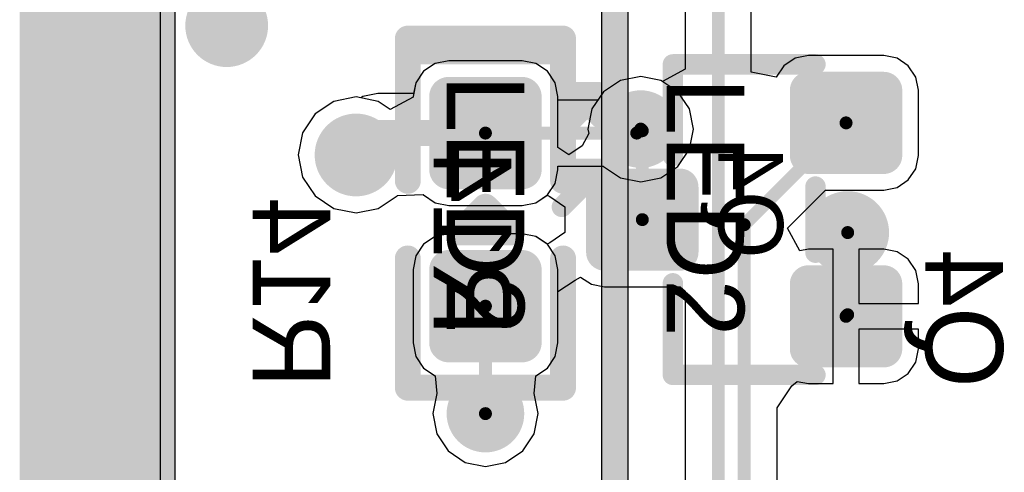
# Model space of a CAD drawing. Header units: millimetres. Extents: x 1.4 to 10.4, y 0 to 10.9.
# Tile 31 of 177: x 2.97 to 3.351, y 4.152 to 4.327. Entities that reach past the tile are written whole.
import ezdxf

# ---------------------------------------------------------------- set-up
doc = ezdxf.new("R2010")
doc.units = ezdxf.units.MM
doc.header["$MEASUREMENT"] = 0
for name, color, linetype in [('BottomLayer', 5, 'Continuous'), ('BottomOverlay', 54, 'Continuous'), ('BottomPaste', 16, 'Continuous'), ('BottomSolder', 6, 'Continuous'), ('DrillDrawing', 1, 'Continuous'), ('DrillGuide', 244, 'Continuous'), ('InternalPlane1', 76, 'Continuous'), ('InternalPlane2', 16, 'Continuous'), ('KeepOutLayer', 6, 'Continuous'), ('Mechanical1', 6, 'Continuous'), ('Mechanical2', 216, 'Continuous'), ('Mechanical31', 56, 'Continuous'), ('Mechanical32', 56, 'Continuous'), ('MultiLayer', 9, 'Continuous'), ('TopLayer', 1, 'Continuous'), ('TopOverlay', 2, 'Continuous'), ('TopPaste', 8, 'Continuous'), ('TopSolder', 216, 'Continuous')]:
    doc.layers.add(name, color=color, linetype=linetype)

msp = doc.modelspace()

# ---------------------------------------------------------------- linework, layer by layer
at = {"layer": 'BottomLayer'}
for p, q in [((3.024406, 1.899406), (3.024406, 5.2192741)), ((3.2272551, 4.3973052), (3.2272551, 4.3081306)), ((3.2527449, 4.3070547), (3.2527449, 4.3679453)), ((3.1358266, 4.311446), (3.1305423, 4.3103949)), ((3.164173, 4.311446), (3.1358266, 4.311446)), ((3.1694573, 4.3103949), (3.164173, 4.311446)), ((3.2696725, 4.3123866), (3.2653229, 4.3094803)), ((3.2748032, 4.3134072), (3.2696725, 4.3123866)), ((3.303937, 4.3134072), (3.2748032, 4.3134072)), ((3.3090677, 4.3123866), (3.303937, 4.3134072)), ((3.3134173, 4.3094803), (3.3090677, 4.3123866)), ((3.1305423, 4.3103949), (3.1260624, 4.3074016)), ((3.1739372, 4.3074016), (3.1694573, 4.3103949)), ((3.2272551, 4.3081306), (3.2184358, 4.3034166)), ((3.2653229, 4.3094803), (3.2624166, 4.3051308)), ((3.3163236, 4.3051307), (3.3134173, 4.3094803)), ((3.1260624, 4.3074016), (3.1230691, 4.3029217)), ((3.1769305, 4.3029217), (3.1739372, 4.3074016)), ((3.2021962, 4.3038392), (3.1955806, 4.2994188)), ((3.2099998, 4.3053914), (3.2021962, 4.3038392)), ((3.2178034, 4.3038392), (3.2099998, 4.3053914)), ((3.2184358, 4.3034166), (3.2178034, 4.3038392)), ((3.2624166, 4.3051308), (3.2527449, 4.3070547)), ((3.3173442, 4.3), (3.3163236, 4.3051307)), ((3.1230691, 4.3029217), (3.1222409, 4.2987581)), ((3.1779816, 4.2976374), (3.1769305, 4.3029217)), ((3.1, 4.297431), (3.091416, 4.2957235)), ((3.1018245, 4.2970681), (3.1, 4.297431)), ((3.1026115, 4.2975939), (3.1018245, 4.2970681)), ((3.1084642, 4.2987581), (3.1026115, 4.2975939)), ((3.1222409, 4.2987581), (3.1084642, 4.2987581)), ((3.1779816, 4.2778258), (3.1779816, 4.2976374)), ((3.1955806, 4.2994188), (3.1911602, 4.2928032)), ((3.3173442, 4.2748032), (3.3173442, 4.3)), ((3.091416, 4.2957235), (3.0841389, 4.2908611)), ((3.1911602, 4.2928032), (3.189608, 4.2849996)), ((3.0841389, 4.2908611), (3.0792765, 4.283584)), ((3.189608, 4.2849996), (3.1899382, 4.2833396)), ((3.0792765, 4.283584), (3.077569, 4.275)), ((3.1899382, 4.2833396), (3.1873403, 4.2784792)), ((3.1821721, 4.2750258), (3.1779816, 4.2778258)), ((3.1873403, 4.2784792), (3.1821721, 4.2750258)), ((3.077569, 4.275), (3.0792765, 4.266416)), ((3.3163236, 4.2696725), (3.3173442, 4.2748032)), ((3.3134173, 4.2653229), (3.3163236, 4.2696725)), ((3.0792765, 4.266416), (3.0841389, 4.2591389)), ((3.303937, 4.261396), (3.3090677, 4.2624166)), ((3.3090677, 4.2624166), (3.3134173, 4.2653229)), ((3.0841389, 4.2591389), (3.091416, 4.2542765)), ((3.108584, 4.2542765), (3.1158611, 4.2591389)), ((3.1158611, 4.2591389), (3.1159703, 4.2593023)), ((3.1159703, 4.2593023), (3.1259642, 4.2596536)), ((3.1259642, 4.2596536), (3.1260623, 4.2595269)), ((3.1260623, 4.2595269), (3.1260623, 4.2595269)), ((3.1260623, 4.2595269), (3.1260625, 4.2595266)), ((3.1260625, 4.2595266), (3.1260625, 4.2595267)), ((3.1260625, 4.2595267), (3.1305423, 4.2565335)), ((3.1694573, 4.2565335), (3.1738366, 4.2594596)), ((3.1738366, 4.2594596), (3.1748422, 4.258922)), ((3.1748422, 4.258922), (3.1807126, 4.2549996)), ((3.2667519, 4.2467594), (3.2813885, 4.261396)), ((3.2813885, 4.261396), (3.303937, 4.261396)), ((3.1305423, 4.2565335), (3.1358266, 4.2554824)), ((3.1358266, 4.2554824), (3.164173, 4.2554824)), ((3.164173, 4.2554824), (3.1694573, 4.2565335)), ((3.1807126, 4.2549996), (3.1807126, 4.2449996)), ((3.091416, 4.2542765), (3.1, 4.252569)), ((3.1, 4.252569), (3.108584, 4.2542765)), ((3.2714659, 4.2379401), (3.2667519, 4.2467594)), ((3.1305423, 4.2434657), (3.1260624, 4.2404724)), ((3.1358266, 4.2445168), (3.1305423, 4.2434657)), ((3.164173, 4.2445168), (3.1358266, 4.2445168)), ((3.1694573, 4.2434657), (3.164173, 4.2445168)), ((3.1738366, 4.2405396), (3.1694573, 4.2434657)), ((3.1807126, 4.2449996), (3.1748422, 4.2410772)), ((3.1260624, 4.2404724), (3.1230691, 4.2359925)), ((3.1748422, 4.2410772), (3.1738366, 4.2405396)), ((3.1230691, 4.2359925), (3.122018, 4.2307082)), ((3.2748032, 4.238604), (3.2714659, 4.2379401)), ((3.2843701, 4.238604), (3.2748032, 4.238604)), ((3.2843701, 4.2125984), (3.2843701, 4.238604)), ((3.303937, 4.238604), (3.2943701, 4.238604)), ((3.2943701, 4.238604), (3.2943701, 4.2175984)), ((3.3090677, 4.2375834), (3.303937, 4.238604)), ((3.3134173, 4.2346771), (3.3090677, 4.2375834)), ((3.3163236, 4.2303275), (3.3134173, 4.2346771)), ((3.122018, 4.2307082), (3.122018, 4.2023618)), ((3.1846203, 4.22661), (3.1868009, 4.2277755)), ((3.1868009, 4.2277755), (3.1909323, 4.225015)), ((3.3173442, 4.2251968), (3.3163236, 4.2303275)), ((3.1779816, 4.2221742), (3.1846203, 4.22661)), ((3.1909323, 4.225015), (3.196063, 4.2239944)), ((3.196063, 4.2239944), (3.2251967, 4.2239944)), ((3.2251967, 4.2239944), (3.2272551, 4.2223052)), ((3.3173442, 4.2175984), (3.3173442, 4.2251968)), ((3.1779816, 4.2023618), (3.1779816, 4.2221742)), ((3.2272551, 4.2223052), (3.2272551, 4.1331311)), ((3.2943701, 4.2175984), (3.3173442, 4.2175984)), ((3.2843701, 4.1865928), (3.2843701, 4.2125984)), ((3.3173442, 4.2075984), (3.2943701, 4.2075984)), ((3.2943701, 4.2075984), (3.2943701, 4.1865928)), ((3.3173442, 4.2), (3.3173442, 4.2075984)), ((3.122018, 4.2023618), (3.1230691, 4.1970775)), ((3.1769305, 4.1970775), (3.1779816, 4.2023618)), ((3.3163236, 4.1948693), (3.3173442, 4.2)), ((3.1230691, 4.1970775), (3.1260624, 4.1925976)), ((3.1739372, 4.1925976), (3.1769305, 4.1970775)), ((3.3134173, 4.1905197), (3.3163236, 4.1948693)), ((3.1260624, 4.1925976), (3.1305422, 4.1896043)), ((3.1694574, 4.1896043), (3.1739372, 4.1925976)), ((3.3090677, 4.1876134), (3.3134173, 4.1905197)), ((3.1305422, 4.1896043), (3.1305422, 4.1896043)), ((3.1305422, 4.1896043), (3.1305422, 4.1896043)), ((3.1305422, 4.1896043), (3.1311602, 4.1828032)), ((3.1688394, 4.1828032), (3.1694574, 4.1896043)), ((3.1694574, 4.1896043), (3.1694574, 4.1896043)), ((3.1694574, 4.1896043), (3.1694574, 4.1896043)), ((3.268462, 4.1858017), (3.2704751, 4.1874538)), ((3.2704751, 4.1874538), (3.2748032, 4.1865928)), ((3.2748032, 4.1865928), (3.2843701, 4.1865928)), ((3.2943701, 4.1865928), (3.303937, 4.1865928)), ((3.303937, 4.1865928), (3.3090677, 4.1876134)), ((3.1311602, 4.182803), (3.129608, 4.1749996)), ((3.1311602, 4.1828032), (3.1311601, 4.1828031)), ((3.1311601, 4.1828031), (3.1311602, 4.182803)), ((3.1688395, 4.1828031), (3.1688394, 4.1828032)), ((3.1688394, 4.182803), (3.1688395, 4.1828031)), ((3.1703916, 4.1749996), (3.1688394, 4.182803)), ((3.2627449, 4.1772454), (3.268462, 4.1858017)), ((3.129608, 4.1749996), (3.1311602, 4.167196)), ((3.1688394, 4.167196), (3.1703916, 4.1749996)), ((3.2627449, 4.1477546), (3.2627449, 4.1772454)), ((3.1311602, 4.167196), (3.1355806, 4.1605804)), ((3.164419, 4.1605804), (3.1688394, 4.167196)), ((3.1355806, 4.1605804), (3.1421962, 4.15616)), ((3.1578034, 4.15616), (3.164419, 4.1605804)), ((3.1421962, 4.15616), (3.1499998, 4.1546078)), ((3.1499998, 4.1546078), (3.1578034, 4.15616))]:
    msp.add_line(p, q, dxfattribs=at)
for points, const_width in [([(3.24, 3.085), (3.24, 4.4130315)], 0.005), ([(3.25, 4.2480315), (3.2893701, 4.2874016)], 0.005), ([(3.1, 4.275), (3.1084642, 4.2834642)], 0.01), ([(3.1084642, 4.2834642), (3.1499998, 4.2834642)], 0.01), ([(3.2099998, 4.2849996), (3.2106297, 4.2843697)], 0.005), ([(3.2106297, 4.2499996), (3.2106297, 4.2843697)], 0.005), ([(3.25, 3.095), (3.25, 4.2480315)], 0.005), ([(3.29, 4.2132281), (3.29, 4.245)], 0.005), ([(3.1499996, 4.1749998), (3.1499996, 4.2165348)], 0.005), ([(3.2893699, 4.212598), (3.29, 4.2132281)], 0.005), ([(3.1499996, 4.1749998), (3.1499998, 4.1749996)], 0.005)]:
    msp.add_lwpolyline(points, dxfattribs=dict(at, const_width=const_width))
for points, const_width in [([(3.044, 4.325, 1), (3.056, 4.325, 1)], 0.012), ([(3.134055, 4.2976374, 1), (3.1375982, 4.2976374, 1)], 0.0035433), ([(3.1624014, 4.2976374, 1), (3.1659446, 4.2976374, 1)], 0.0035433), ([(3.2732284, 4.3, 1), (3.276378, 4.3, 1)], 0.0031496), ([(3.3023622, 4.3, 1), (3.3055118, 4.3, 1)], 0.0031496), ([(3.2049998, 4.2849996, 1), (3.2149998, 4.2849996, 1)], 0.01), ([(3.2881201, 4.2874016, 1), (3.2906201, 4.2874016, 1)], 0.0025), ([(3.094, 4.275, 1), (3.106, 4.275, 1)], 0.012), ([(3.1059642, 4.2834642, 1), (3.1109642, 4.2834642, 1)], 0.005), ([(3.1059642, 4.2834642, 1), (3.1109642, 4.2834642, 1)], 0.005), ([(3.1474998, 4.2834642, 1), (3.1524998, 4.2834642, 1)], 0.005), ([(3.2087498, 4.2849996, 1), (3.2112498, 4.2849996, 1)], 0.0025), ([(3.2093797, 4.2843697, 1), (3.2118797, 4.2843697, 1)], 0.0025), ([(3.2093797, 4.2843697, 1), (3.2118797, 4.2843697, 1)], 0.0025), ([(3.0975, 4.275, 1), (3.1025, 4.275, 1)], 0.005), ([(3.2732284, 4.2748032, 1), (3.276378, 4.2748032, 1)], 0.0031496), ([(3.3023622, 4.2748032, 1), (3.3055118, 4.2748032, 1)], 0.0031496), ([(3.134055, 4.269291, 1), (3.1375982, 4.269291, 1)], 0.0035433), ([(3.1624014, 4.269291, 1), (3.1659446, 4.269291, 1)], 0.0035433), ([(3.1944882, 4.2625984, 1), (3.1976378, 4.2625984, 1)], 0.0031496), ([(3.223622, 4.2625984, 1), (3.2267716, 4.2625984, 1)], 0.0031496), ([(3.284, 4.245, 1), (3.296, 4.245, 1)], 0.012), ([(3.2093797, 4.2499996, 1), (3.2118797, 4.2499996, 1)], 0.0025), ([(3.24875, 4.2480315, 1), (3.25125, 4.2480315, 1)], 0.0025), ([(3.24875, 4.2480315, 1), (3.25125, 4.2480315, 1)], 0.0025), ([(3.28875, 4.245, 1), (3.29125, 4.245, 1)], 0.0025), ([(3.1944882, 4.2374016, 1), (3.1976378, 4.2374016, 1)], 0.0031496), ([(3.223622, 4.2374016, 1), (3.2267716, 4.2374016, 1)], 0.0031496), ([(3.134055, 4.2307082, 1), (3.1375982, 4.2307082, 1)], 0.0035433), ([(3.1624014, 4.2307082, 1), (3.1659446, 4.2307082, 1)], 0.0035433), ([(3.2732284, 4.2251968, 1), (3.276378, 4.2251968, 1)], 0.0031496), ([(3.3023622, 4.2251968, 1), (3.3055118, 4.2251968, 1)], 0.0031496), ([(3.1487496, 4.2165348, 1), (3.1512496, 4.2165348, 1)], 0.0025), ([(3.2881199, 4.212598, 1), (3.2906199, 4.212598, 1)], 0.0025), ([(3.28875, 4.2132281, 1), (3.29125, 4.2132281, 1)], 0.0025), ([(3.28875, 4.2132281, 1), (3.29125, 4.2132281, 1)], 0.0025), ([(3.134055, 4.2023618, 1), (3.1375982, 4.2023618, 1)], 0.0035433), ([(3.1624014, 4.2023618, 1), (3.1659446, 4.2023618, 1)], 0.0035433), ([(3.2732284, 4.2, 1), (3.276378, 4.2, 1)], 0.0031496), ([(3.3023622, 4.2, 1), (3.3055118, 4.2, 1)], 0.0031496), ([(3.1449998, 4.1749996, 1), (3.1549998, 4.1749996, 1)], 0.01), ([(3.1487496, 4.1749998, 1), (3.1512496, 4.1749998, 1)], 0.0025), ([(3.1487496, 4.1749998, 1), (3.1512496, 4.1749998, 1)], 0.0025), ([(3.1487498, 4.1749996, 1), (3.1512498, 4.1749996, 1)], 0.0025)]:
    msp.add_lwpolyline(points, format="xyb", close=True, dxfattribs=dict(at, const_width=const_width))
for points in [[(3.164173, 4.2657477), (3.164173, 4.3011807), (3.1358266, 4.2657477), (3.1358266, 4.3011807)], [(3.303937, 4.2716536), (3.303937, 4.3031496), (3.2748032, 4.2716536), (3.2748032, 4.3031496)], [(3.1677163, 4.269291), (3.1677163, 4.2976374), (3.1322833, 4.269291), (3.1322833, 4.2976374)], [(3.3070866, 4.2748032), (3.3070866, 4.3), (3.2716536, 4.2748032), (3.2716536, 4.3)], [(3.2283464, 4.2374016), (3.2283464, 4.2625984), (3.1929134, 4.2374016), (3.1929134, 4.2625984)], [(3.2251968, 4.234252), (3.2251968, 4.265748), (3.196063, 4.234252), (3.196063, 4.265748)], [(3.164173, 4.1988185), (3.164173, 4.2342515), (3.1358266, 4.1988185), (3.1358266, 4.2342515)], [(3.1677163, 4.2023618), (3.1677163, 4.2307082), (3.1322833, 4.2023618), (3.1322833, 4.2307082)], [(3.303937, 4.1968504), (3.303937, 4.2283464), (3.2748032, 4.1968504), (3.2748032, 4.2283464)], [(3.3070866, 4.2), (3.3070866, 4.2251968), (3.2716536, 4.2), (3.2716536, 4.2251968)]]:
    msp.add_solid(points, dxfattribs=at)
at = {"layer": 'BottomOverlay'}
for points, const_width in [([(3.1199998, 4.2649996), (3.1199998, 4.3149996)], 0.01), ([(3.1199998, 4.3149996), (3.1799998, 4.3149996)], 0.01), ([(3.1799998, 4.2649996), (3.1799998, 4.3149996)], 0.01), ([(3.2224409, 4.2746063), (3.2224409, 4.3100394)], 0.007874), ([(3.2224409, 4.3100394), (3.2775591, 4.3100394)], 0.007874), ([(3.2775591, 4.2372047), (3.2775591, 4.2627953)], 0.007874), ([(3.1199998, 4.1849996), (3.1199998, 4.2349996)], 0.01), ([(3.1799998, 4.1849996), (3.1799998, 4.2349996)], 0.01), ([(3.2224409, 4.1899606), (3.2224409, 4.2253937)], 0.007874), ([(3.2224409, 4.1899606), (3.2775591, 4.1899606)], 0.007874), ([(3.1199998, 4.1849996), (3.1799998, 4.1849996)], 0.01)]:
    msp.add_lwpolyline(points, dxfattribs=dict(at, const_width=const_width))
for points, const_width in [([(3.1174998, 4.3149996, 1), (3.1224998, 4.3149996, 1)], 0.005), ([(3.1174998, 4.3149996, 1), (3.1224998, 4.3149996, 1)], 0.005), ([(3.1774998, 4.3149996, 1), (3.1824998, 4.3149996, 1)], 0.005), ([(3.1774998, 4.3149996, 1), (3.1824998, 4.3149996, 1)], 0.005), ([(3.2204724, 4.3100394, 1), (3.2244094, 4.3100394, 1)], 0.003937), ([(3.2204724, 4.3100394, 1), (3.2244094, 4.3100394, 1)], 0.003937), ([(3.2755906, 4.3100394, 1), (3.2795276, 4.3100394, 1)], 0.003937), ([(3.2204724, 4.2746063, 1), (3.2244094, 4.2746063, 1)], 0.003937), ([(3.1174998, 4.2649996, 1), (3.1224998, 4.2649996, 1)], 0.005), ([(3.1774998, 4.2649996, 1), (3.1824998, 4.2649996, 1)], 0.005), ([(3.2755906, 4.2627953, 1), (3.2795276, 4.2627953, 1)], 0.003937), ([(3.1174998, 4.2349996, 1), (3.1224998, 4.2349996, 1)], 0.005), ([(3.1774998, 4.2349996, 1), (3.1824998, 4.2349996, 1)], 0.005), ([(3.2755906, 4.2372047, 1), (3.2795276, 4.2372047, 1)], 0.003937), ([(3.2204724, 4.2253937, 1), (3.2244094, 4.2253937, 1)], 0.003937), ([(3.2204724, 4.1899606, 1), (3.2244094, 4.1899606, 1)], 0.003937), ([(3.2204724, 4.1899606, 1), (3.2244094, 4.1899606, 1)], 0.003937), ([(3.2755906, 4.1899606, 1), (3.2795276, 4.1899606, 1)], 0.003937), ([(3.1174998, 4.1849996, 1), (3.1224998, 4.1849996, 1)], 0.005), ([(3.1174998, 4.1849996, 1), (3.1224998, 4.1849996, 1)], 0.005), ([(3.1774998, 4.1849996, 1), (3.1824998, 4.1849996, 1)], 0.005), ([(3.1774998, 4.1849996, 1), (3.1824998, 4.1849996, 1)], 0.005)]:
    msp.add_lwpolyline(points, format="xyb", close=True, dxfattribs=dict(at, const_width=const_width))
at = {"layer": 'BottomPaste'}
for points, const_width in [([(3.134055, 4.2976374, 1), (3.1375982, 4.2976374, 1)], 0.0035433), ([(3.1624014, 4.2976374, 1), (3.1659446, 4.2976374, 1)], 0.0035433), ([(3.2732284, 4.3, 1), (3.276378, 4.3, 1)], 0.0031496), ([(3.3023622, 4.3, 1), (3.3055118, 4.3, 1)], 0.0031496), ([(3.2732284, 4.2748032, 1), (3.276378, 4.2748032, 1)], 0.0031496), ([(3.3023622, 4.2748032, 1), (3.3055118, 4.2748032, 1)], 0.0031496), ([(3.134055, 4.269291, 1), (3.1375982, 4.269291, 1)], 0.0035433), ([(3.1624014, 4.269291, 1), (3.1659446, 4.269291, 1)], 0.0035433), ([(3.1944882, 4.2625984, 1), (3.1976378, 4.2625984, 1)], 0.0031496), ([(3.223622, 4.2625984, 1), (3.2267716, 4.2625984, 1)], 0.0031496), ([(3.1944882, 4.2374016, 1), (3.1976378, 4.2374016, 1)], 0.0031496), ([(3.223622, 4.2374016, 1), (3.2267716, 4.2374016, 1)], 0.0031496), ([(3.134055, 4.2307082, 1), (3.1375982, 4.2307082, 1)], 0.0035433), ([(3.1624014, 4.2307082, 1), (3.1659446, 4.2307082, 1)], 0.0035433), ([(3.2732284, 4.2251968, 1), (3.276378, 4.2251968, 1)], 0.0031496), ([(3.3023622, 4.2251968, 1), (3.3055118, 4.2251968, 1)], 0.0031496), ([(3.134055, 4.2023618, 1), (3.1375982, 4.2023618, 1)], 0.0035433), ([(3.1624014, 4.2023618, 1), (3.1659446, 4.2023618, 1)], 0.0035433), ([(3.2732284, 4.2, 1), (3.276378, 4.2, 1)], 0.0031496), ([(3.3023622, 4.2, 1), (3.3055118, 4.2, 1)], 0.0031496)]:
    msp.add_lwpolyline(points, format="xyb", close=True, dxfattribs=dict(at, const_width=const_width))
for points in [[(3.164173, 4.2657477), (3.164173, 4.3011807), (3.1358266, 4.2657477), (3.1358266, 4.3011807)], [(3.303937, 4.2716536), (3.303937, 4.3031496), (3.2748032, 4.2716536), (3.2748032, 4.3031496)], [(3.1677163, 4.269291), (3.1677163, 4.2976374), (3.1322833, 4.269291), (3.1322833, 4.2976374)], [(3.3070866, 4.2748032), (3.3070866, 4.3), (3.2716536, 4.2748032), (3.2716536, 4.3)], [(3.2283464, 4.2374016), (3.2283464, 4.2625984), (3.1929134, 4.2374016), (3.1929134, 4.2625984)], [(3.2251968, 4.234252), (3.2251968, 4.265748), (3.196063, 4.234252), (3.196063, 4.265748)], [(3.164173, 4.1988185), (3.164173, 4.2342515), (3.1358266, 4.1988185), (3.1358266, 4.2342515)], [(3.1677163, 4.2023618), (3.1677163, 4.2307082), (3.1322833, 4.2023618), (3.1322833, 4.2307082)], [(3.303937, 4.1968504), (3.303937, 4.2283464), (3.2748032, 4.1968504), (3.2748032, 4.2283464)], [(3.3070866, 4.2), (3.3070866, 4.2251968), (3.2716536, 4.2), (3.2716536, 4.2251968)]]:
    msp.add_solid(points, dxfattribs=at)
at = {"layer": 'BottomSolder'}
for points, const_width in [([(3.132055, 4.2976374, 1), (3.1395982, 4.2976374, 1)], 0.0075433), ([(3.1604014, 4.2976374, 1), (3.1679446, 4.2976374, 1)], 0.0075433), ([(3.2712284, 4.3, 1), (3.278378, 4.3, 1)], 0.0071496), ([(3.3003622, 4.3, 1), (3.3075118, 4.3, 1)], 0.0071496), ([(3.2712284, 4.2748032, 1), (3.278378, 4.2748032, 1)], 0.0071496), ([(3.3003622, 4.2748032, 1), (3.3075118, 4.2748032, 1)], 0.0071496), ([(3.132055, 4.269291, 1), (3.1395982, 4.269291, 1)], 0.0075433), ([(3.1604014, 4.269291, 1), (3.1679446, 4.269291, 1)], 0.0075433), ([(3.1924882, 4.2625984, 1), (3.1996378, 4.2625984, 1)], 0.0071496), ([(3.221622, 4.2625984, 1), (3.2287716, 4.2625984, 1)], 0.0071496), ([(3.1924882, 4.2374016, 1), (3.1996378, 4.2374016, 1)], 0.0071496), ([(3.221622, 4.2374016, 1), (3.2287716, 4.2374016, 1)], 0.0071496), ([(3.132055, 4.2307082, 1), (3.1395982, 4.2307082, 1)], 0.0075433), ([(3.1604014, 4.2307082, 1), (3.1679446, 4.2307082, 1)], 0.0075433), ([(3.2712284, 4.2251968, 1), (3.278378, 4.2251968, 1)], 0.0071496), ([(3.3003622, 4.2251968, 1), (3.3075118, 4.2251968, 1)], 0.0071496), ([(3.132055, 4.2023618, 1), (3.1395982, 4.2023618, 1)], 0.0075433), ([(3.1604014, 4.2023618, 1), (3.1679446, 4.2023618, 1)], 0.0075433), ([(3.2712284, 4.2, 1), (3.278378, 4.2, 1)], 0.0071496), ([(3.3003622, 4.2, 1), (3.3075118, 4.2, 1)], 0.0071496)]:
    msp.add_lwpolyline(points, format="xyb", close=True, dxfattribs=dict(at, const_width=const_width))
for points in [[(3.164173, 4.2617477), (3.164173, 4.3051807), (3.1358266, 4.2617477), (3.1358266, 4.3051807)], [(3.303937, 4.2676536), (3.303937, 4.3071496), (3.2748032, 4.2676536), (3.2748032, 4.3071496)], [(3.1717163, 4.269291), (3.1717163, 4.2976374), (3.1282833, 4.269291), (3.1282833, 4.2976374)], [(3.3110866, 4.2748032), (3.3110866, 4.3), (3.2676536, 4.2748032), (3.2676536, 4.3)], [(3.2251968, 4.230252), (3.2251968, 4.269748), (3.196063, 4.230252), (3.196063, 4.269748)], [(3.2323464, 4.2374016), (3.2323464, 4.2625984), (3.1889134, 4.2374016), (3.1889134, 4.2625984)], [(3.164173, 4.1948185), (3.164173, 4.2382515), (3.1358266, 4.1948185), (3.1358266, 4.2382515)], [(3.303937, 4.1928504), (3.303937, 4.2323464), (3.2748032, 4.1928504), (3.2748032, 4.2323464)], [(3.1717163, 4.2023618), (3.1717163, 4.2307082), (3.1282833, 4.2023618), (3.1282833, 4.2307082)], [(3.3110866, 4.2), (3.3110866, 4.2251968), (3.2676536, 4.2), (3.2676536, 4.2251968)]]:
    msp.add_solid(points, dxfattribs=at)
at = {"layer": 'DrillDrawing'}
for points, const_width in [([(3.047, 4.325, 1), (3.053, 4.325, 1)], 0.006), ([(3.2074998, 4.2849996, 1), (3.2124998, 4.2849996, 1)], 0.005), ([(3.097, 4.275, 1), (3.103, 4.275, 1)], 0.006), ([(3.287, 4.245, 1), (3.293, 4.245, 1)], 0.006), ([(3.1474998, 4.1749996, 1), (3.1524998, 4.1749996, 1)], 0.005)]:
    msp.add_lwpolyline(points, format="xyb", close=True, dxfattribs=dict(at, const_width=const_width))
at = {"layer": 'DrillGuide'}
for points, const_width in [([(3.047, 4.325, 1), (3.053, 4.325, 1)], 0.006), ([(3.2074998, 4.2849996, 1), (3.2124998, 4.2849996, 1)], 0.005), ([(3.097, 4.275, 1), (3.103, 4.275, 1)], 0.006), ([(3.287, 4.245, 1), (3.293, 4.245, 1)], 0.006), ([(3.1474998, 4.1749996, 1), (3.1524998, 4.1749996, 1)], 0.005)]:
    msp.add_lwpolyline(points, format="xyb", close=True, dxfattribs=dict(at, const_width=const_width))
at = {"layer": 'InternalPlane1'}
msp.add_line((3.0300928, 1.9050928), (3.0300928, 5.219902), dxfattribs=at)
at = {"layer": 'InternalPlane1', "const_width": 0.06}
msp.add_lwpolyline([(3, 1.875), (3, 6.125)], dxfattribs=at)
at = {"layer": 'InternalPlane1'}
for points, const_width in [([(3.2024998, 4.2849996, 1), (3.2174998, 4.2849996, 1)], 0.015), ([(3.092, 4.275, 1), (3.108, 4.275, 1)], 0.016), ([(3.1424998, 4.1749996, 1), (3.1574998, 4.1749996, 1)], 0.015)]:
    msp.add_lwpolyline(points, format="xyb", close=True, dxfattribs=dict(at, const_width=const_width))
at = {"layer": 'InternalPlane2'}
for p, q in [((3.0300928, 1.9050928), (3.0300928, 4.529902)), ((3.194902, 4.4828884), (3.194902, 2.705)), ((3.205098, 3.050098), (3.205098, 4.485))]:
    msp.add_line(p, q, dxfattribs=at)
for points, const_width in [([(3, 1.875), (3, 6.125)], 0.06), ([(3.2, 2.705), (3.2, 4.485)], 0.01)]:
    msp.add_lwpolyline(points, dxfattribs=dict(at, const_width=const_width))
for points, const_width in [([(3.042, 4.325, 1), (3.058, 4.325, 1)], 0.016), ([(3.2024998, 4.2849996, 1), (3.2174998, 4.2849996, 1)], 0.015), ([(3.282, 4.245, 1), (3.298, 4.245, 1)], 0.016), ([(3.1424998, 4.1749996, 1), (3.1574998, 4.1749996, 1)], 0.015)]:
    msp.add_lwpolyline(points, format="xyb", close=True, dxfattribs=dict(at, const_width=const_width))
at = {"layer": 'KeepOutLayer', "const_width": 0.007874}
msp.add_lwpolyline([(3, 1.875), (3, 6.125)], dxfattribs=at)
at = {"layer": 'Mechanical1', "const_width": 0.008189}
msp.add_lwpolyline([(3, 1.875), (3, 6.125)], dxfattribs=at)
at = {"layer": 'Mechanical2', "const_width": 0.008189}
msp.add_lwpolyline([(3, 1.875), (3, 6.125)], dxfattribs=at)
at = {"layer": 'MultiLayer'}
for points, const_width in [([(3.044, 4.325, 1), (3.056, 4.325, 1)], 0.012), ([(3.2049998, 4.2849996, 1), (3.2149998, 4.2849996, 1)], 0.01), ([(3.094, 4.275, 1), (3.106, 4.275, 1)], 0.012), ([(3.284, 4.245, 1), (3.296, 4.245, 1)], 0.012), ([(3.1449998, 4.1749996, 1), (3.1549998, 4.1749996, 1)], 0.01)]:
    msp.add_lwpolyline(points, format="xyb", close=True, dxfattribs=dict(at, const_width=const_width))
at = {"layer": 'TopLayer'}
for p, q in [((3.024406, 1.899406), (3.024406, 5.2192741)), ((3.1358268, 4.3114464), (3.1305425, 4.3103953)), ((3.1641732, 4.3114464), (3.1358268, 4.3114464)), ((3.1694575, 4.3103953), (3.1641732, 4.3114464)), ((3.1305425, 4.3103953), (3.1260626, 4.307402)), ((3.1739374, 4.307402), (3.1694575, 4.3103953)), ((3.1260626, 4.307402), (3.1230693, 4.3029221)), ((3.1769307, 4.3029221), (3.1739374, 4.307402)), ((3.2021962, 4.3038392), (3.1955806, 4.2994188)), ((3.2099998, 4.3053914), (3.2021962, 4.3038392)), ((3.2178034, 4.3038392), (3.2099998, 4.3053914)), ((3.224419, 4.2994188), (3.2178034, 4.3038392)), ((3.1230693, 4.3029221), (3.1220182, 4.2976378)), ((3.1779818, 4.2976378), (3.1769307, 4.3029221)), ((3.1, 4.297431), (3.091416, 4.2957235)), ((3.108584, 4.2957235), (3.1, 4.297431)), ((3.1220182, 4.2973539), (3.1131989, 4.2926399)), ((3.1220182, 4.2976378), (3.1220182, 4.2973539)), ((3.1779818, 4.2962091), (3.1779818, 4.2976378)), ((3.1934359, 4.2962091), (3.1779818, 4.2962091)), ((3.1955806, 4.2994188), (3.1934359, 4.2962091)), ((3.2288394, 4.2928032), (3.224419, 4.2994188)), ((3.091416, 4.2957235), (3.0841389, 4.2908611)), ((3.1131989, 4.2926399), (3.108584, 4.2957235)), ((3.2303916, 4.2849996), (3.2288394, 4.2928032)), ((3.0841389, 4.2908611), (3.0792765, 4.283584)), ((3.2288394, 4.277196), (3.2303916, 4.2849996)), ((3.0792765, 4.283584), (3.077569, 4.275)), ((3.224419, 4.2705804), (3.2288394, 4.277196)), ((3.077569, 4.275), (3.0792765, 4.266416)), ((3.1779818, 4.2692914), (3.1779818, 4.2707193)), ((3.1779818, 4.2707193), (3.1954878, 4.2707193)), ((3.1954878, 4.2707193), (3.1955806, 4.2705804)), ((3.1955806, 4.2705804), (3.2021962, 4.26616)), ((3.2178034, 4.26616), (3.224419, 4.2705804)), ((3.0792765, 4.266416), (3.0841389, 4.2591389)), ((3.1769307, 4.2640071), (3.1779818, 4.2692914)), ((3.2021962, 4.26616), (3.2099998, 4.2646078)), ((3.2099998, 4.2646078), (3.2178034, 4.26616)), ((3.1739374, 4.2595272), (3.1769307, 4.2640071)), ((3.0841389, 4.2591389), (3.091416, 4.2542765)), ((3.108584, 4.2542765), (3.1158611, 4.2591389)), ((3.1158611, 4.2591389), (3.1159705, 4.2593026)), ((3.1159705, 4.2593026), (3.1259643, 4.259654)), ((3.1259643, 4.259654), (3.1260625, 4.2595273)), ((3.1260625, 4.2595273), (3.1260625, 4.2595273)), ((3.1260625, 4.2595273), (3.1260627, 4.259527)), ((3.1260627, 4.259527), (3.1260627, 4.2595271)), ((3.1260627, 4.2595271), (3.1305425, 4.2565339)), ((3.1694575, 4.2565339), (3.1739374, 4.2595272)), ((3.1305425, 4.2565339), (3.1358268, 4.2554828)), ((3.1358268, 4.2554828), (3.1641732, 4.2554828)), ((3.1641732, 4.2554828), (3.1694575, 4.2565339)), ((3.091416, 4.2542765), (3.1, 4.252569)), ((3.1, 4.252569), (3.108584, 4.2542765)), ((3.1305425, 4.2434661), (3.1260626, 4.2404728)), ((3.1358268, 4.2445172), (3.1305425, 4.2434661)), ((3.1641732, 4.2445172), (3.1358268, 4.2445172)), ((3.1694575, 4.2434661), (3.1641732, 4.2445172)), ((3.1739374, 4.2404728), (3.1694575, 4.2434661)), ((3.1260626, 4.2404728), (3.1230693, 4.2359929)), ((3.1769307, 4.2359929), (3.1739374, 4.2404728)), ((3.1230693, 4.2359929), (3.1220182, 4.2307086)), ((3.1779818, 4.2307086), (3.1769307, 4.2359929)), ((3.1220182, 4.2307086), (3.1220182, 4.2023622)), ((3.1779818, 4.2023622), (3.1779818, 4.2307086)), ((3.1220182, 4.2023622), (3.1230693, 4.1970779)), ((3.1769307, 4.1970779), (3.1779818, 4.2023622)), ((3.1230693, 4.1970779), (3.1260626, 4.192598)), ((3.1739374, 4.192598), (3.1769307, 4.1970779)), ((3.1260626, 4.192598), (3.1305424, 4.1896047)), ((3.1694576, 4.1896047), (3.1739374, 4.192598)), ((3.1305424, 4.1896047), (3.1305424, 4.1896047)), ((3.1305424, 4.1896047), (3.1305424, 4.1896047)), ((3.1305424, 4.1896047), (3.1311602, 4.1828032)), ((3.1688394, 4.1828032), (3.1694576, 4.1896047)), ((3.1694576, 4.1896047), (3.1694576, 4.1896047)), ((3.1694576, 4.1896047), (3.1694576, 4.1896047)), ((3.1311602, 4.182803), (3.129608, 4.1749996)), ((3.1311602, 4.1828032), (3.1311601, 4.1828031)), ((3.1311601, 4.1828031), (3.1311602, 4.182803)), ((3.1688395, 4.1828031), (3.1688394, 4.1828032)), ((3.1688394, 4.182803), (3.1688395, 4.1828031)), ((3.1703916, 4.1749996), (3.1688394, 4.182803)), ((3.129608, 4.1749996), (3.1311602, 4.167196)), ((3.1688394, 4.167196), (3.1703916, 4.1749996)), ((3.1311602, 4.167196), (3.1355806, 4.1605804)), ((3.164419, 4.1605804), (3.1688394, 4.167196)), ((3.1355806, 4.1605804), (3.1421962, 4.15616)), ((3.1578034, 4.15616), (3.164419, 4.1605804)), ((3.1421962, 4.15616), (3.1499998, 4.1546078)), ((3.1499998, 4.1546078), (3.1578034, 4.15616))]:
    msp.add_line(p, q, dxfattribs=at)
for points, const_width in [([(3.044, 4.325, 1), (3.056, 4.325, 1)], 0.012), ([(3.1340552, 4.2976378, 1), (3.1375984, 4.2976378, 1)], 0.0035433), ([(3.1624016, 4.2976378, 1), (3.1659448, 4.2976378, 1)], 0.0035433), ([(3.2049998, 4.2849996, 1), (3.2149998, 4.2849996, 1)], 0.01), ([(3.094, 4.275, 1), (3.106, 4.275, 1)], 0.012), ([(3.1487498, 4.2834642, 1), (3.1512498, 4.2834642, 1)], 0.0025), ([(3.2072144, 4.2834642, 1), (3.2097144, 4.2834642, 1)], 0.0025), ([(3.2072144, 4.2834642, 1), (3.2097144, 4.2834642, 1)], 0.0025), ([(3.2087498, 4.2849996, 1), (3.2112498, 4.2849996, 1)], 0.0025), ([(3.1340552, 4.2692914, 1), (3.1375984, 4.2692914, 1)], 0.0035433), ([(3.1624016, 4.2692914, 1), (3.1659448, 4.2692914, 1)], 0.0035433), ([(3.284, 4.245, 1), (3.296, 4.245, 1)], 0.012), ([(3.1340552, 4.2307086, 1), (3.1375984, 4.2307086, 1)], 0.0035433), ([(3.1624016, 4.2307086, 1), (3.1659448, 4.2307086, 1)], 0.0035433), ([(3.1487498, 4.216535, 1), (3.1512498, 4.216535, 1)], 0.0025), ([(3.1340552, 4.2023622, 1), (3.1375984, 4.2023622, 1)], 0.0035433), ([(3.1624016, 4.2023622, 1), (3.1659448, 4.2023622, 1)], 0.0035433), ([(3.1449998, 4.1749996, 1), (3.1549998, 4.1749996, 1)], 0.01), ([(3.1487498, 4.1749996, 1), (3.1512498, 4.1749996, 1)], 0.0025)]:
    msp.add_lwpolyline(points, format="xyb", close=True, dxfattribs=dict(at, const_width=const_width))
at = {"layer": 'TopLayer', "const_width": 0.005}
for points in [[(3.1499998, 4.2834642), (3.2084644, 4.2834642)], [(3.2084644, 4.2834642), (3.2099998, 4.2849996)], [(3.1499998, 4.1749996), (3.1499998, 4.216535)]]:
    msp.add_lwpolyline(points, dxfattribs=at)
at = {"layer": 'TopLayer'}
for points in [[(3.1358268, 4.3011811), (3.1358268, 4.2657481), (3.1641732, 4.3011811), (3.1641732, 4.2657481)], [(3.1322835, 4.2976378), (3.1322835, 4.2692914), (3.1677165, 4.2976378), (3.1677165, 4.2692914)], [(3.1358268, 4.2342519), (3.1358268, 4.1988189), (3.1641732, 4.2342519), (3.1641732, 4.1988189)], [(3.1322835, 4.2307086), (3.1322835, 4.2023622), (3.1677165, 4.2307086), (3.1677165, 4.2023622)]]:
    msp.add_solid(points, dxfattribs=at)
at = {"layer": 'TopOverlay'}
for points, const_width in [([(3.12, 4.315), (3.12, 4.32)], 0.01), ([(3.12, 4.32), (3.18, 4.32)], 0.01), ([(3.18, 4.315), (3.18, 4.32)], 0.01), ([(3.12, 4.315), (3.18, 4.315)], 0.01), ([(3.1795276, 4.2844488), (3.1942913, 4.2992126)], 0.007874), ([(3.1844488, 4.2992126), (3.1942913, 4.2893701)], 0.007874), ([(3.1844488, 4.2992126), (3.1942913, 4.2992126)], 0.007874), ([(3.1942913, 4.2893701), (3.1942913, 4.2992126)], 0.007874), ([(3.1795276, 4.2549213), (3.1942913, 4.2696851)], 0.007874), ([(3.1844488, 4.2696851), (3.1942913, 4.2696851)], 0.007874), ([(3.1844488, 4.2696851), (3.1942913, 4.2598426)], 0.007874), ([(3.1942913, 4.2598426), (3.1942913, 4.2696851)], 0.007874), ([(3.14, 4.245), (3.15, 4.255)], 0.01), ([(3.15, 4.255), (3.16, 4.245)], 0.01), ([(3.14, 4.245), (3.16, 4.245)], 0.01), ([(3.12, 4.185), (3.12, 4.235)], 0.01), ([(3.18, 4.185), (3.18, 4.235)], 0.01), ([(3.12, 4.185), (3.18, 4.185)], 0.01)]:
    msp.add_lwpolyline(points, dxfattribs=dict(at, const_width=const_width))
for points, const_width in [([(3.1175, 4.32, 1), (3.1225, 4.32, 1)], 0.005), ([(3.1175, 4.32, 1), (3.1225, 4.32, 1)], 0.005), ([(3.1775, 4.32, 1), (3.1825, 4.32, 1)], 0.005), ([(3.1775, 4.32, 1), (3.1825, 4.32, 1)], 0.005), ([(3.1175, 4.315, 1), (3.1225, 4.315, 1)], 0.005), ([(3.1175, 4.315, 1), (3.1225, 4.315, 1)], 0.005), ([(3.1775, 4.315, 1), (3.1825, 4.315, 1)], 0.005), ([(3.1775, 4.315, 1), (3.1825, 4.315, 1)], 0.005), ([(3.1824803, 4.2992126, 1), (3.1864173, 4.2992126, 1)], 0.003937), ([(3.1824803, 4.2992126, 1), (3.1864173, 4.2992126, 1)], 0.003937), ([(3.1923228, 4.2992126, 1), (3.1962598, 4.2992126, 1)], 0.003937), ([(3.1923228, 4.2992126, 1), (3.1962598, 4.2992126, 1)], 0.003937), ([(3.1923228, 4.2992126, 1), (3.1962598, 4.2992126, 1)], 0.003937), ([(3.1923228, 4.2893701, 1), (3.1962598, 4.2893701, 1)], 0.003937), ([(3.1923228, 4.2893701, 1), (3.1962598, 4.2893701, 1)], 0.003937), ([(3.1775591, 4.2844488, 1), (3.1814961, 4.2844488, 1)], 0.003937), ([(3.1824803, 4.2696851, 1), (3.1864173, 4.2696851, 1)], 0.003937), ([(3.1824803, 4.2696851, 1), (3.1864173, 4.2696851, 1)], 0.003937), ([(3.1923228, 4.2696851, 1), (3.1962598, 4.2696851, 1)], 0.003937), ([(3.1923228, 4.2696851, 1), (3.1962598, 4.2696851, 1)], 0.003937), ([(3.1923228, 4.2696851, 1), (3.1962598, 4.2696851, 1)], 0.003937), ([(3.1923228, 4.2598426, 1), (3.1962598, 4.2598426, 1)], 0.003937), ([(3.1923228, 4.2598426, 1), (3.1962598, 4.2598426, 1)], 0.003937), ([(3.1475, 4.255, 1), (3.1525, 4.255, 1)], 0.005), ([(3.1475, 4.255, 1), (3.1525, 4.255, 1)], 0.005), ([(3.1775591, 4.2549213, 1), (3.1814961, 4.2549213, 1)], 0.003937), ([(3.1375, 4.245, 1), (3.1425, 4.245, 1)], 0.005), ([(3.1375, 4.245, 1), (3.1425, 4.245, 1)], 0.005), ([(3.1575, 4.245, 1), (3.1625, 4.245, 1)], 0.005), ([(3.1575, 4.245, 1), (3.1625, 4.245, 1)], 0.005), ([(3.1175, 4.235, 1), (3.1225, 4.235, 1)], 0.005), ([(3.1775, 4.235, 1), (3.1825, 4.235, 1)], 0.005), ([(3.1175, 4.185, 1), (3.1225, 4.185, 1)], 0.005), ([(3.1175, 4.185, 1), (3.1225, 4.185, 1)], 0.005), ([(3.1775, 4.185, 1), (3.1825, 4.185, 1)], 0.005), ([(3.1775, 4.185, 1), (3.1825, 4.185, 1)], 0.005)]:
    msp.add_lwpolyline(points, format="xyb", close=True, dxfattribs=dict(at, const_width=const_width))
at = {"layer": 'TopPaste', "const_width": 0.0035433}
for points in [[(3.1340552, 4.2976378, 1), (3.1375984, 4.2976378, 1)], [(3.1624016, 4.2976378, 1), (3.1659448, 4.2976378, 1)], [(3.1340552, 4.2692914, 1), (3.1375984, 4.2692914, 1)], [(3.1624016, 4.2692914, 1), (3.1659448, 4.2692914, 1)], [(3.1340552, 4.2307086, 1), (3.1375984, 4.2307086, 1)], [(3.1624016, 4.2307086, 1), (3.1659448, 4.2307086, 1)], [(3.1340552, 4.2023622, 1), (3.1375984, 4.2023622, 1)], [(3.1624016, 4.2023622, 1), (3.1659448, 4.2023622, 1)]]:
    msp.add_lwpolyline(points, format="xyb", close=True, dxfattribs=at)
at = {"layer": 'TopPaste'}
for points in [[(3.1358268, 4.3011811), (3.1358268, 4.2657481), (3.1641732, 4.3011811), (3.1641732, 4.2657481)], [(3.1322835, 4.2976378), (3.1322835, 4.2692914), (3.1677165, 4.2976378), (3.1677165, 4.2692914)], [(3.1358268, 4.2342519), (3.1358268, 4.1988189), (3.1641732, 4.2342519), (3.1641732, 4.1988189)], [(3.1322835, 4.2307086), (3.1322835, 4.2023622), (3.1677165, 4.2307086), (3.1677165, 4.2023622)]]:
    msp.add_solid(points, dxfattribs=at)
at = {"layer": 'TopSolder', "const_width": 0.0075433}
for points in [[(3.1320552, 4.2976378, 1), (3.1395984, 4.2976378, 1)], [(3.1604016, 4.2976378, 1), (3.1679448, 4.2976378, 1)], [(3.1320552, 4.2692914, 1), (3.1395984, 4.2692914, 1)], [(3.1604016, 4.2692914, 1), (3.1679448, 4.2692914, 1)], [(3.1320552, 4.2307086, 1), (3.1395984, 4.2307086, 1)], [(3.1604016, 4.2307086, 1), (3.1679448, 4.2307086, 1)], [(3.1320552, 4.2023622, 1), (3.1395984, 4.2023622, 1)], [(3.1604016, 4.2023622, 1), (3.1679448, 4.2023622, 1)]]:
    msp.add_lwpolyline(points, format="xyb", close=True, dxfattribs=at)
at = {"layer": 'TopSolder'}
for points in [[(3.1358268, 4.3051811), (3.1358268, 4.2617481), (3.1641732, 4.3051811), (3.1641732, 4.2617481)], [(3.1282835, 4.2976378), (3.1282835, 4.2692914), (3.1717165, 4.2976378), (3.1717165, 4.2692914)], [(3.1358268, 4.2382519), (3.1358268, 4.1948189), (3.1641732, 4.2382519), (3.1641732, 4.1948189)], [(3.1282835, 4.2307086), (3.1282835, 4.2023622), (3.1717165, 4.2307086), (3.1717165, 4.2023622)]]:
    msp.add_solid(points, dxfattribs=at)

# ---------------------------------------------------------------- texts
at = {"layer": 'BottomOverlay', "text_generation_flag": 2}
for s, p in [('R14', (3.06, 4.185)), ('Q4', (3.32, 4.185))]:
    msp.add_text(s, height=0.03, rotation=270, dxfattribs=at).set_placement(p)
at = {"layer": 'Mechanical31'}
msp.add_text('LED2', height=0.03, rotation=270, dxfattribs=at).set_placement((3.135, 4.306))
at = {"layer": 'Mechanical32', "text_generation_flag": 2}
for s, height, p in [('Q4', 0.025, (3.24, 4.235)), ('R14', 0.03, (3.13, 4.205))]:
    msp.add_text(s, height=height, rotation=270, dxfattribs=at).set_placement(p)
at = {"layer": 'TopOverlay'}
msp.add_text('LED2', height=0.03, rotation=270, dxfattribs=at).set_placement((3.22, 4.305))

doc.saveas('drawing.dxf')
